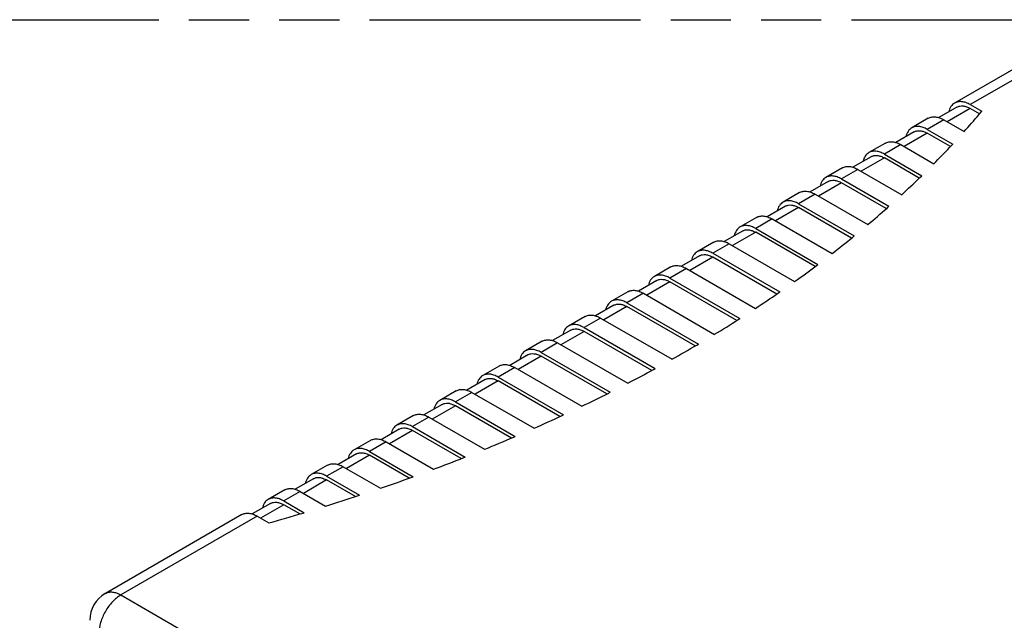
# Model space of a CAD drawing. Header units: millimetres. Extents: x 0 to 210, y 0 to 297.
# Tile 6 of 8: x 70 to 102, y 238 to 258. Entities that reach past the tile are written whole.
import ezdxf

# ---------------------------------------------------------------- set-up
doc = ezdxf.new("R2010")
doc.units = ezdxf.units.MM
doc.header["$LTSCALE"] = 19.36
doc.linetypes.add('PHANTOM', pattern=[0.8, 0.45, -0.05, 0.1, -0.05, 0.1, -0.05])
doc.layers.get('0').update_dxf_attribs({"linetype": 'CONTINUOUS'})
doc.layers.add('DEFAULT_3', color=7, linetype='PHANTOM')
doc.layers.add('Z_AXIS', color=7, linetype='CONTINUOUS')

msp = doc.modelspace()

# ---------------------------------------------------------------- linework, layer by layer
at = {"color": 7, "linetype": 'Continuous'}
for p, q in [((103.905, 257.306), (99.91, 255)), ((99.985, 254.87), (99.399, 254.532)), ((100.41, 254.95), (100.78, 254.736)), ((100.711, 254.654), (100.41, 254.828)), ((99.061, 254.51), (98.531, 254.204)), ((99.561, 254.46), (100.213, 254.084)), ((99.031, 254.154), (99.847, 253.683)), ((98.606, 254.074), (98.02, 253.736)), ((99.773, 253.603), (99.031, 254.032)), ((97.682, 253.714), (97.152, 253.408)), ((98.182, 253.664), (99.242, 253.052)), ((97.227, 253.278), (96.641, 252.94)), ((97.652, 253.358), (98.852, 252.665)), ((98.773, 252.588), (97.652, 253.236)), ((96.303, 252.918), (95.773, 252.611)), ((96.803, 252.868), (98.21, 252.056)), ((96.273, 252.562), (97.797, 251.682)), ((95.848, 252.482), (95.263, 252.144)), ((97.714, 251.608), (96.273, 252.439)), ((94.924, 252.122), (94.394, 251.815)), ((95.424, 252.072), (97.119, 251.094)), ((94.469, 251.685), (93.884, 251.347)), ((94.894, 251.766), (96.685, 250.732)), ((96.597, 250.661), (94.894, 251.643)), ((93.546, 251.326), (93.015, 251.019)), ((94.046, 251.276), (95.971, 250.164)), ((93.515, 250.97), (95.515, 249.815)), ((93.09, 250.889), (92.505, 250.551)), ((95.423, 249.746), (93.515, 250.847)), ((92.167, 250.529), (91.636, 250.223)), ((92.667, 250.48), (94.767, 249.267)), ((91.711, 250.093), (91.126, 249.755)), ((92.136, 250.174), (94.29, 248.931)), ((94.193, 248.864), (92.136, 250.051)), ((90.788, 249.733), (90.258, 249.427)), ((91.288, 249.684), (93.508, 248.402)), ((90.758, 249.378), (93.009, 248.078)), ((90.333, 249.297), (89.747, 248.959)), ((92.908, 248.013), (90.758, 249.255)), ((89.409, 248.937), (88.879, 248.631)), ((89.909, 248.888), (92.194, 247.568)), ((88.954, 248.501), (88.368, 248.163)), ((89.379, 248.582), (91.674, 247.256)), ((91.569, 247.194), (89.379, 248.459)), ((88.03, 248.141), (87.5, 247.835)), ((88.53, 248.092), (90.826, 246.766)), ((88, 247.785), (90.285, 246.466)), ((87.575, 247.705), (86.989, 247.367)), ((90.176, 246.407), (88, 247.663)), ((86.651, 247.345), (86.121, 247.039)), ((87.151, 247.296), (89.403, 245.996)), ((86.196, 246.909), (85.611, 246.571)), ((86.621, 246.989), (88.841, 245.708)), ((88.728, 245.651), (86.621, 246.867)), ((85.272, 246.549), (84.742, 246.243)), ((85.242, 246.193), (87.343, 244.981)), ((85.772, 246.5), (87.926, 245.256)), ((84.817, 246.113), (84.232, 245.775)), ((87.225, 244.926), (85.242, 246.071)), ((83.894, 245.753), (83.363, 245.447)), ((84.394, 245.703), (86.393, 244.549)), ((83.438, 245.317), (82.853, 244.979)), ((83.863, 245.397), (85.789, 244.285)), ((85.667, 244.233), (83.863, 245.275)), ((82.515, 244.957), (81.984, 244.651)), ((83.015, 244.907), (84.805, 243.874)), ((82.059, 244.521), (81.474, 244.183)), ((82.484, 244.601), (84.179, 243.623)), ((84.053, 243.573), (82.484, 244.479)), ((81.136, 244.161), (80.606, 243.855)), ((81.636, 244.111), (83.16, 243.231)), ((80.681, 243.725), (80.095, 243.387)), ((81.106, 243.805), (82.512, 242.993)), ((82.382, 242.946), (81.106, 243.683)), ((79.757, 243.365), (79.227, 243.059)), ((80.257, 243.315), (81.457, 242.622)), ((79.302, 242.929), (78.716, 242.591)), ((79.727, 243.009), (80.787, 242.397)), ((80.651, 242.353), (79.727, 242.887)), ((78.378, 242.569), (77.848, 242.262)), ((78.878, 242.519), (79.695, 242.048)), ((77.923, 242.133), (77.337, 241.795)), ((78.348, 242.213), (79, 241.836)), ((78.86, 241.795), (78.348, 242.09)), ((76.999, 241.773), (72.615, 239.241)), ((77.499, 241.723), (77.87, 241.509))]:
    msp.add_line(p, q, dxfattribs=at)
at = {"color": 9, "linetype": 'Continuous'}
for p, q in [((104.405, 257.257), (100.41, 254.95)), ((100.41, 254.828), (99.667, 254.399)), ((99.561, 254.46), (99.031, 254.154)), ((99.031, 254.032), (98.288, 253.603)), ((98.182, 253.664), (97.652, 253.358)), ((97.652, 253.236), (96.909, 252.807)), ((96.803, 252.868), (96.273, 252.562)), ((96.273, 252.439), (95.531, 252.011)), ((95.424, 252.072), (94.894, 251.766)), ((94.894, 251.643), (94.152, 251.215)), ((94.046, 251.276), (93.515, 250.97)), ((93.515, 250.847), (92.773, 250.419)), ((92.667, 250.48), (92.136, 250.174)), ((92.136, 250.051), (91.394, 249.623)), ((91.288, 249.684), (90.758, 249.378)), ((90.758, 249.255), (90.015, 248.827)), ((89.909, 248.888), (89.379, 248.582)), ((89.379, 248.459), (88.636, 248.03)), ((88.53, 248.092), (88, 247.785)), ((88, 247.663), (87.257, 247.234)), ((87.151, 247.296), (86.621, 246.989)), ((86.621, 246.867), (85.879, 246.438)), ((85.772, 246.5), (85.242, 246.193)), ((85.242, 246.071), (84.5, 245.642)), ((84.394, 245.703), (83.863, 245.397)), ((83.863, 245.275), (83.121, 244.846)), ((83.015, 244.907), (82.484, 244.601)), ((82.484, 244.479), (81.742, 244.05)), ((81.636, 244.111), (81.106, 243.805)), ((81.106, 243.683), (80.363, 243.254)), ((80.257, 243.315), (79.727, 243.009)), ((79.727, 242.887), (78.984, 242.458)), ((78.878, 242.519), (78.348, 242.213)), ((78.348, 242.09), (77.605, 241.662)), ((77.499, 241.723), (73.115, 239.192)), ((73.115, 239.192), (97.758, 224.965))]:
    msp.add_line(p, q, dxfattribs=at)
at = {"color": 7, "linetype": 'Continuous'}
msp.add_arc((73.115, 238.375), 1, 120.278, 179.7223, dxfattribs=at)
for points, knots in [([(99.91, 255), (99.863, 254.973), (99.777, 254.888), (99.735, 254.778), (99.721, 254.718)], [0, 0, 0, 0, 0.469453, 1, 1, 1, 1]), ([(100.41, 254.95), (100.366, 254.976), (100.278, 255.017), (100.144, 255.049), (100.018, 255.046), (99.943, 255.019), (99.91, 255)], [0, 0, 0, 0, 0.289771, 0.549063, 0.782222, 1, 1, 1, 1]), ([(99.985, 254.87), (100.013, 254.886), (100.077, 254.909), (100.184, 254.912), (100.298, 254.885), (100.372, 254.849), (100.41, 254.828)], [0, 0, 0, 0, 0.217787, 0.450917, 0.710301, 1, 1, 1, 1]), ([(99.061, 254.51), (99.094, 254.529), (99.17, 254.556), (99.296, 254.56), (99.43, 254.527), (99.517, 254.486), (99.561, 254.46)], [0, 0, 0, 0, 0.217778, 0.450937, 0.710229, 1, 1, 1, 1]), ([(98.531, 254.204), (98.484, 254.177), (98.398, 254.092), (98.356, 253.982), (98.342, 253.922)], [0, 0, 0, 0, 0.469453, 1, 1, 1, 1]), ([(99.031, 254.154), (98.987, 254.179), (98.9, 254.221), (98.765, 254.253), (98.639, 254.25), (98.564, 254.223), (98.531, 254.204)], [0, 0, 0, 0, 0.289771, 0.549063, 0.782222, 1, 1, 1, 1]), ([(98.606, 254.074), (98.634, 254.09), (98.698, 254.113), (98.805, 254.116), (98.919, 254.088), (98.993, 254.053), (99.031, 254.032)], [0, 0, 0, 0, 0.217787, 0.450917, 0.710301, 1, 1, 1, 1]), ([(97.682, 253.714), (97.715, 253.733), (97.791, 253.76), (97.917, 253.763), (98.051, 253.731), (98.138, 253.69), (98.182, 253.664)], [0, 0, 0, 0, 0.217778, 0.450937, 0.710229, 1, 1, 1, 1]), ([(97.152, 253.408), (97.105, 253.38), (97.019, 253.296), (96.977, 253.186), (96.964, 253.126)], [0, 0, 0, 0, 0.469453, 1, 1, 1, 1]), ([(97.652, 253.358), (97.608, 253.383), (97.521, 253.425), (97.386, 253.457), (97.261, 253.454), (97.185, 253.427), (97.152, 253.408)], [0, 0, 0, 0, 0.289771, 0.549063, 0.782222, 1, 1, 1, 1]), ([(97.227, 253.278), (97.255, 253.294), (97.319, 253.317), (97.426, 253.32), (97.54, 253.292), (97.615, 253.257), (97.652, 253.236)], [0, 0, 0, 0, 0.217787, 0.450917, 0.710301, 1, 1, 1, 1]), ([(96.303, 252.918), (96.336, 252.937), (96.412, 252.964), (96.538, 252.967), (96.672, 252.935), (96.759, 252.893), (96.803, 252.868)], [0, 0, 0, 0, 0.217778, 0.450937, 0.710229, 1, 1, 1, 1]), ([(95.773, 252.611), (95.726, 252.584), (95.64, 252.5), (95.598, 252.39), (95.585, 252.33)], [0, 0, 0, 0, 0.469453, 1, 1, 1, 1]), ([(96.273, 252.562), (96.229, 252.587), (96.142, 252.629), (96.008, 252.661), (95.882, 252.658), (95.806, 252.631), (95.773, 252.611)], [0, 0, 0, 0, 0.289771, 0.549063, 0.782222, 1, 1, 1, 1]), ([(95.848, 252.482), (95.876, 252.498), (95.94, 252.521), (96.047, 252.524), (96.161, 252.496), (96.236, 252.461), (96.273, 252.439)], [0, 0, 0, 0, 0.217787, 0.450917, 0.710301, 1, 1, 1, 1]), ([(94.924, 252.122), (94.957, 252.141), (95.033, 252.168), (95.159, 252.171), (95.293, 252.139), (95.381, 252.097), (95.424, 252.072)], [0, 0, 0, 0, 0.217778, 0.450937, 0.710229, 1, 1, 1, 1]), ([(94.394, 251.815), (94.347, 251.788), (94.262, 251.704), (94.22, 251.593), (94.206, 251.534)], [0, 0, 0, 0, 0.469453, 1, 1, 1, 1]), ([(94.894, 251.766), (94.85, 251.791), (94.763, 251.833), (94.629, 251.865), (94.503, 251.862), (94.427, 251.834), (94.394, 251.815)], [0, 0, 0, 0, 0.289771, 0.549063, 0.782222, 1, 1, 1, 1]), ([(94.469, 251.685), (94.497, 251.702), (94.562, 251.725), (94.669, 251.728), (94.783, 251.7), (94.857, 251.665), (94.894, 251.643)], [0, 0, 0, 0, 0.217787, 0.450917, 0.710301, 1, 1, 1, 1]), ([(93.546, 251.326), (93.579, 251.345), (93.654, 251.372), (93.78, 251.375), (93.914, 251.343), (94.002, 251.301), (94.046, 251.276)], [0, 0, 0, 0, 0.217778, 0.450937, 0.710229, 1, 1, 1, 1]), ([(93.015, 251.019), (92.968, 250.992), (92.883, 250.908), (92.841, 250.797), (92.827, 250.738)], [0, 0, 0, 0, 0.469453, 1, 1, 1, 1]), ([(93.515, 250.97), (93.471, 250.995), (93.384, 251.037), (93.25, 251.069), (93.124, 251.066), (93.048, 251.038), (93.015, 251.019)], [0, 0, 0, 0, 0.289771, 0.549063, 0.782222, 1, 1, 1, 1]), ([(93.09, 250.889), (93.118, 250.906), (93.183, 250.929), (93.29, 250.932), (93.404, 250.904), (93.478, 250.869), (93.515, 250.847)], [0, 0, 0, 0, 0.217787, 0.450917, 0.710301, 1, 1, 1, 1]), ([(92.167, 250.529), (92.2, 250.548), (92.276, 250.576), (92.401, 250.579), (92.536, 250.547), (92.623, 250.505), (92.667, 250.48)], [0, 0, 0, 0, 0.217778, 0.450937, 0.710229, 1, 1, 1, 1]), ([(91.636, 250.223), (91.59, 250.196), (91.504, 250.112), (91.462, 250.001), (91.448, 249.942)], [0, 0, 0, 0, 0.469453, 1, 1, 1, 1]), ([(92.136, 250.174), (92.093, 250.199), (92.005, 250.241), (91.871, 250.273), (91.745, 250.27), (91.669, 250.242), (91.636, 250.223)], [0, 0, 0, 0, 0.289771, 0.549063, 0.782222, 1, 1, 1, 1]), ([(91.711, 250.093), (91.739, 250.11), (91.804, 250.133), (91.911, 250.136), (92.025, 250.108), (92.099, 250.073), (92.136, 250.051)], [0, 0, 0, 0, 0.217787, 0.450917, 0.710301, 1, 1, 1, 1]), ([(90.788, 249.733), (90.821, 249.752), (90.897, 249.78), (91.023, 249.783), (91.157, 249.751), (91.244, 249.709), (91.288, 249.684)], [0, 0, 0, 0, 0.217778, 0.450937, 0.710229, 1, 1, 1, 1]), ([(90.258, 249.427), (90.211, 249.4), (90.125, 249.316), (90.083, 249.205), (90.069, 249.146)], [0, 0, 0, 0, 0.469453, 1, 1, 1, 1]), ([(90.758, 249.378), (90.714, 249.403), (90.626, 249.445), (90.492, 249.477), (90.366, 249.474), (90.291, 249.446), (90.258, 249.427)], [0, 0, 0, 0, 0.289771, 0.549063, 0.782222, 1, 1, 1, 1]), ([(90.333, 249.297), (90.361, 249.313), (90.425, 249.337), (90.532, 249.34), (90.646, 249.312), (90.72, 249.277), (90.758, 249.255)], [0, 0, 0, 0, 0.217787, 0.450917, 0.710301, 1, 1, 1, 1]), ([(89.409, 248.937), (89.442, 248.956), (89.518, 248.984), (89.644, 248.987), (89.778, 248.955), (89.865, 248.913), (89.909, 248.888)], [0, 0, 0, 0, 0.217778, 0.450937, 0.710229, 1, 1, 1, 1]), ([(88.879, 248.631), (88.832, 248.604), (88.746, 248.52), (88.704, 248.409), (88.69, 248.35)], [0, 0, 0, 0, 0.469453, 1, 1, 1, 1]), ([(89.379, 248.582), (89.335, 248.607), (89.248, 248.648), (89.113, 248.681), (88.988, 248.678), (88.912, 248.65), (88.879, 248.631)], [0, 0, 0, 0, 0.289771, 0.549063, 0.782222, 1, 1, 1, 1]), ([(88.954, 248.501), (88.982, 248.517), (89.046, 248.541), (89.153, 248.543), (89.267, 248.516), (89.341, 248.481), (89.379, 248.459)], [0, 0, 0, 0, 0.217787, 0.450917, 0.710301, 1, 1, 1, 1]), ([(88.03, 248.141), (88.063, 248.16), (88.139, 248.188), (88.265, 248.191), (88.399, 248.159), (88.486, 248.117), (88.53, 248.092)], [0, 0, 0, 0, 0.217778, 0.450937, 0.710229, 1, 1, 1, 1]), ([(87.5, 247.835), (87.453, 247.808), (87.367, 247.724), (87.325, 247.613), (87.312, 247.553)], [0, 0, 0, 0, 0.469453, 1, 1, 1, 1]), ([(88, 247.785), (87.956, 247.811), (87.869, 247.852), (87.735, 247.885), (87.609, 247.882), (87.533, 247.854), (87.5, 247.835)], [0, 0, 0, 0, 0.289771, 0.549063, 0.782222, 1, 1, 1, 1]), ([(87.575, 247.705), (87.603, 247.721), (87.667, 247.745), (87.774, 247.747), (87.888, 247.72), (87.963, 247.685), (88, 247.663)], [0, 0, 0, 0, 0.217787, 0.450917, 0.710301, 1, 1, 1, 1]), ([(86.651, 247.345), (86.684, 247.364), (86.76, 247.392), (86.886, 247.395), (87.02, 247.362), (87.107, 247.321), (87.151, 247.296)], [0, 0, 0, 0, 0.217778, 0.450937, 0.710229, 1, 1, 1, 1]), ([(86.121, 247.039), (86.074, 247.012), (85.988, 246.928), (85.946, 246.817), (85.933, 246.757)], [0, 0, 0, 0, 0.469453, 1, 1, 1, 1]), ([(86.621, 246.989), (86.577, 247.015), (86.49, 247.056), (86.356, 247.089), (86.23, 247.085), (86.154, 247.058), (86.121, 247.039)], [0, 0, 0, 0, 0.289771, 0.549063, 0.782222, 1, 1, 1, 1]), ([(86.196, 246.909), (86.224, 246.925), (86.288, 246.949), (86.395, 246.951), (86.51, 246.924), (86.584, 246.888), (86.621, 246.867)], [0, 0, 0, 0, 0.217787, 0.450917, 0.710301, 1, 1, 1, 1]), ([(85.272, 246.549), (85.305, 246.568), (85.381, 246.596), (85.507, 246.599), (85.641, 246.566), (85.729, 246.525), (85.772, 246.5)], [0, 0, 0, 0, 0.217778, 0.450937, 0.710229, 1, 1, 1, 1]), ([(84.742, 246.243), (84.695, 246.216), (84.61, 246.131), (84.568, 246.021), (84.554, 245.961)], [0, 0, 0, 0, 0.469453, 1, 1, 1, 1]), ([(85.242, 246.193), (85.198, 246.219), (85.111, 246.26), (84.977, 246.293), (84.851, 246.289), (84.775, 246.262), (84.742, 246.243)], [0, 0, 0, 0, 0.289771, 0.549063, 0.782222, 1, 1, 1, 1]), ([(84.817, 246.113), (84.845, 246.129), (84.91, 246.153), (85.017, 246.155), (85.131, 246.128), (85.205, 246.092), (85.242, 246.071)], [0, 0, 0, 0, 0.217787, 0.450917, 0.710301, 1, 1, 1, 1]), ([(83.894, 245.753), (83.927, 245.772), (84.002, 245.8), (84.128, 245.803), (84.262, 245.77), (84.35, 245.729), (84.394, 245.703)], [0, 0, 0, 0, 0.217778, 0.450937, 0.710229, 1, 1, 1, 1]), ([(83.363, 245.447), (83.316, 245.42), (83.231, 245.335), (83.189, 245.225), (83.175, 245.165)], [0, 0, 0, 0, 0.469453, 1, 1, 1, 1]), ([(83.863, 245.397), (83.819, 245.423), (83.732, 245.464), (83.598, 245.497), (83.472, 245.493), (83.396, 245.466), (83.363, 245.447)], [0, 0, 0, 0, 0.289771, 0.549063, 0.782222, 1, 1, 1, 1]), ([(83.438, 245.317), (83.466, 245.333), (83.531, 245.356), (83.638, 245.359), (83.752, 245.332), (83.826, 245.296), (83.863, 245.275)], [0, 0, 0, 0, 0.217787, 0.450917, 0.710301, 1, 1, 1, 1]), ([(82.515, 244.957), (82.548, 244.976), (82.624, 245.003), (82.749, 245.007), (82.884, 244.974), (82.971, 244.933), (83.015, 244.907)], [0, 0, 0, 0, 0.217778, 0.450937, 0.710229, 1, 1, 1, 1]), ([(81.984, 244.651), (81.938, 244.624), (81.852, 244.539), (81.81, 244.429), (81.796, 244.369)], [0, 0, 0, 0, 0.469453, 1, 1, 1, 1]), ([(82.484, 244.601), (82.441, 244.627), (82.353, 244.668), (82.219, 244.7), (82.093, 244.697), (82.017, 244.67), (81.984, 244.651)], [0, 0, 0, 0, 0.289771, 0.549063, 0.782222, 1, 1, 1, 1]), ([(82.059, 244.521), (82.088, 244.537), (82.152, 244.56), (82.259, 244.563), (82.373, 244.536), (82.447, 244.5), (82.484, 244.479)], [0, 0, 0, 0, 0.217787, 0.450917, 0.710301, 1, 1, 1, 1]), ([(81.136, 244.161), (81.169, 244.18), (81.245, 244.207), (81.371, 244.211), (81.505, 244.178), (81.592, 244.137), (81.636, 244.111)], [0, 0, 0, 0, 0.217778, 0.450937, 0.710229, 1, 1, 1, 1]), ([(80.606, 243.855), (80.559, 243.828), (80.473, 243.743), (80.431, 243.633), (80.417, 243.573)], [0, 0, 0, 0, 0.469453, 1, 1, 1, 1]), ([(81.106, 243.805), (81.062, 243.83), (80.974, 243.872), (80.84, 243.904), (80.714, 243.901), (80.639, 243.874), (80.606, 243.855)], [0, 0, 0, 0, 0.289771, 0.549063, 0.782222, 1, 1, 1, 1]), ([(80.681, 243.725), (80.709, 243.741), (80.773, 243.764), (80.88, 243.767), (80.994, 243.739), (81.068, 243.704), (81.106, 243.683)], [0, 0, 0, 0, 0.217787, 0.450917, 0.710301, 1, 1, 1, 1]), ([(79.757, 243.365), (79.79, 243.384), (79.866, 243.411), (79.992, 243.414), (80.126, 243.382), (80.213, 243.341), (80.257, 243.315)], [0, 0, 0, 0, 0.217778, 0.450937, 0.710229, 1, 1, 1, 1]), ([(79.227, 243.059), (79.18, 243.031), (79.094, 242.947), (79.052, 242.837), (79.038, 242.777)], [0, 0, 0, 0, 0.469453, 1, 1, 1, 1]), ([(79.727, 243.009), (79.683, 243.034), (79.596, 243.076), (79.461, 243.108), (79.336, 243.105), (79.26, 243.078), (79.227, 243.059)], [0, 0, 0, 0, 0.289771, 0.549063, 0.782222, 1, 1, 1, 1]), ([(79.302, 242.929), (79.33, 242.945), (79.394, 242.968), (79.501, 242.971), (79.615, 242.943), (79.689, 242.908), (79.727, 242.887)], [0, 0, 0, 0, 0.217787, 0.450917, 0.710301, 1, 1, 1, 1]), ([(78.378, 242.569), (78.411, 242.588), (78.487, 242.615), (78.613, 242.618), (78.747, 242.586), (78.834, 242.544), (78.878, 242.519)], [0, 0, 0, 0, 0.217778, 0.450937, 0.710229, 1, 1, 1, 1]), ([(77.848, 242.262), (77.801, 242.235), (77.715, 242.151), (77.673, 242.041), (77.66, 241.981)], [0, 0, 0, 0, 0.469453, 1, 1, 1, 1]), ([(78.348, 242.213), (78.304, 242.238), (78.217, 242.28), (78.083, 242.312), (77.957, 242.309), (77.881, 242.282), (77.848, 242.262)], [0, 0, 0, 0, 0.289771, 0.549063, 0.782222, 1, 1, 1, 1]), ([(77.923, 242.133), (77.951, 242.149), (78.015, 242.172), (78.122, 242.175), (78.236, 242.147), (78.311, 242.112), (78.348, 242.09)], [0, 0, 0, 0, 0.217787, 0.450917, 0.710301, 1, 1, 1, 1]), ([(76.999, 241.773), (77.032, 241.792), (77.108, 241.819), (77.234, 241.822), (77.368, 241.79), (77.455, 241.748), (77.499, 241.723)], [0, 0, 0, 0, 0.217778, 0.450937, 0.710229, 1, 1, 1, 1])]:
    msp.add_open_spline(points, degree=3, knots=knots, dxfattribs=at)
at = {"color": 9, "linetype": 'Continuous'}
for points, knots in [([(72.615, 239.241), (72.648, 239.261), (72.724, 239.288), (72.85, 239.291), (72.984, 239.259), (73.071, 239.217), (73.115, 239.192)], [0, 0, 0, 0, 0.217781, 0.450945, 0.710234, 1, 1, 1, 1]), ([(73.115, 239.192), (73.015, 239.134), (72.825, 238.974), (72.603, 238.671), (72.452, 238.328), (72.408, 238.083), (72.408, 237.967)], [0, 0, 0, 0, 0.237224, 0.499998, 0.762774, 1, 1, 1, 1])]:
    msp.add_open_spline(points, degree=3, knots=knots, dxfattribs=at)
at = {"layer": 'DEFAULT_3', "color": 91, "linetype": 'PHANTOM', "true_color": 0x80ff80}
msp.add_line((50.129, 257.68), (150.129, 257.68), dxfattribs=at)
at = {"layer": 'Z_AXIS', "color": 7, "linetype": 'Continuous'}
for p, q in [((100.72, 254.665), (100.78, 254.736)), ((100.688, 254.627), (100.72, 254.665)), ((99.748, 253.577), (99.786, 253.617)), ((99.786, 253.617), (99.847, 253.683)), ((98.791, 252.606), (98.852, 252.665)), ((97.737, 251.628), (97.797, 251.682)), ((96.625, 250.683), (96.685, 250.732)), ((95.456, 249.771), (95.515, 249.815)), ((94.232, 248.891), (94.29, 248.931)), ((92.954, 248.042), (93.009, 248.078)), ((91.621, 247.225), (91.674, 247.256)), ((90.234, 246.438), (90.285, 246.466)), ((88.792, 245.683), (88.841, 245.708)), ((87.296, 244.959), (87.343, 244.981)), ((85.745, 244.266), (85.789, 244.285)), ((84.138, 243.606), (84.179, 243.623)), ((82.473, 242.979), (82.512, 242.993)), ((80.75, 242.385), (80.787, 242.397)), ((78.967, 241.826), (79, 241.836))]:
    msp.add_line(p, q, dxfattribs=at)
for centre, radius, start, end in [((79.685, 272.484), 27.568, 318.1281, 319.627), ((78.193, 273.861), 29.599, 315.3289, 316.7402), ((76.703, 275.373), 31.721, 312.6878, 314.1324), ((75.179, 277.065), 33.999, 310.1905, 311.5665), ((73.657, 278.908), 36.389, 307.8225, 309.1365), ((72.15, 280.892), 38.881, 305.571, 306.8289), ((70.669, 283.008), 41.464, 303.4239, 304.6315), ((69.224, 285.244), 44.126, 301.3704, 302.5329), ((67.824, 287.587), 46.855, 299.4004, 300.5226), ((66.479, 290.022), 49.637, 297.5048, 298.5911), ((65.197, 292.535), 52.458, 295.6748, 296.7296), ((63.985, 295.109), 55.303, 293.9026, 294.9298), ((62.85, 297.725), 58.155, 292.18068, 293.18414), ((61.797, 300.363), 60.996, 290.50191, 291.48529), ((60.832, 303.004), 63.807, 288.85951, 289.8264), ((59.958, 305.623), 66.568, 287.24687, 288.20085), ((59.178, 308.197), 69.258, 285.65749, 286.60214)]:
    msp.add_arc(centre, radius, start, end, dxfattribs=at)

doc.saveas('drawing.dxf')
